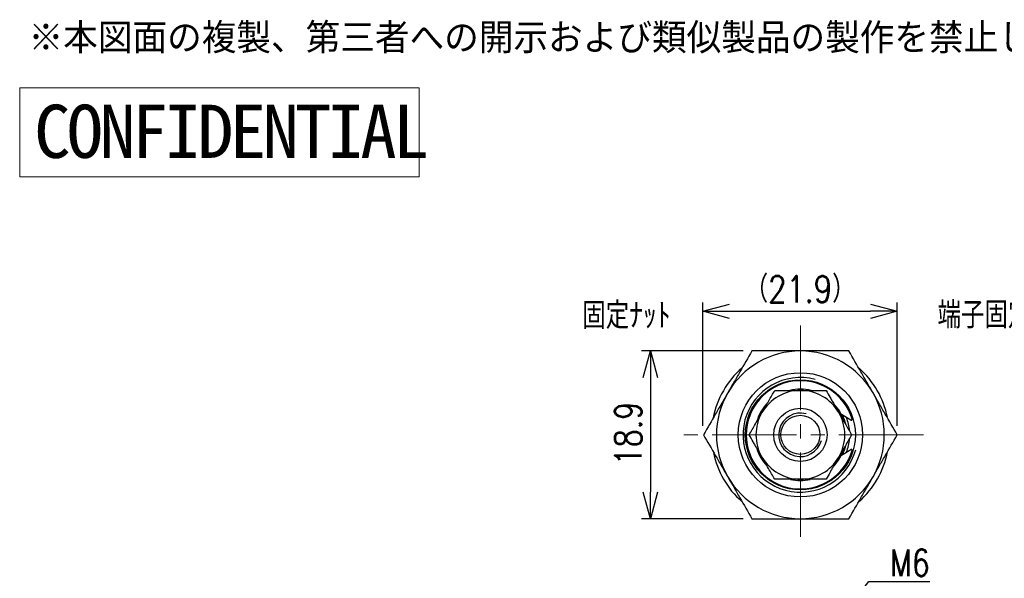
# Model space of a CAD drawing. Header units: millimetres. Extents: x 9 to 199, y 15 to 201.
# Tile 3 of 7: x 9 to 120, y 138 to 201. Entities that reach past the tile are written whole.
import ezdxf
from ezdxf import colors
from ezdxf.entities.mleader import LeaderData, LeaderLine
from ezdxf.math import Vec2, Vec3

# ---------------------------------------------------------------- set-up
doc = ezdxf.new("R2010")
doc.units = ezdxf.units.MM
doc.linetypes.add('CENTER2', pattern=[28.575, 19.05, -3.175, 3.175, -3.175])
doc.layers.get('Defpoints').update_dxf_attribs({"color": 8, "lineweight": 0})
for name, color, linetype, lineweight in [('01 Object', 7, 'Continuous', 30), ('02 Center', 150, 'CENTER2', 15), ('17 Rivision', 1, 'Continuous', 15)]:
    doc.layers.add(name, color=color, linetype=linetype, lineweight=lineweight)
doc.styles.add('GT_Dimension', font='simplex.shx', dxfattribs={"width": 0.8, "bigfont": 'bigfont.shx'})
doc.styles.add('GT_Notes', font='txt')
doc.dimstyles.new('GLOBETECH$0', dxfattribs={"dimscale": 0, "dimtxt": 3, "dimasz": 3, "dimexe": 1, "dimexo": 1, "dimgap": 1, "dimtad": 1, "dimdec": 3, "dimdsep": 46, "dimtxsty": 'GT_Dimension', "dimblk": 'OPEN30', "dimcen": 1, "dimclrd": 256, "dimclre": 256, "dimclrt": 256, "dimazin": 2, "dimtfac": 1, "dimtdec": 3, "dimtmove": 0, "dimatfit": 3, "dimldrblk": 'OPEN30', "dimfxl": 1, "dimtolj": 1, "dimtzin": 0, "dimlwd": -1, "dimlwe": -1, "dimarcsym": 0})

# ---------------------------------------------------------------- blocks, each defined once
blk = doc.blocks.new('CONFIDENTIAL')
at = {"layer": '17 Rivision'}
blk.add_lwpolyline([(0, 10), (45, 10), (45, 0), (0, 0)], close=True, dxfattribs=at)
at = {"layer": '17 Rivision', "insert": (1.63, 8.12), "char_height": 6, "attachment_point": 1, "style": 'GT_Notes'}
blk.add_mtext_dynamic_manual_height_columns('{\\T0.9;CONFIDENTIAL}', width=47.9309, gutter_width=15, heights=[7.69], dxfattribs=at)
blk = doc.blocks.new('_Open30')
at = {"color": 0, "linetype": 'ByBlock', "lineweight": -2}
for p, q in [((-1, 0.268), (0, 0)), ((0, 0), (-1, -0.268)), ((0, 0), (-1, 0))]:
    blk.add_line(p, q, dxfattribs=at)
blk = doc.blocks.new('*D23')
at = {"transparency": 16777216}
for p, q in [((86.08, 154.77), (86.08, 168.69)), ((107.96, 154.77), (107.96, 168.69)), ((89.08, 167.69), (104.96, 167.69))]:
    blk.add_line(p, q, dxfattribs=at)
at = {"layer": 'Defpoints', "color": 0, "transparency": 16777216}
for p in [(107.96, 167.69), (86.08, 153.77), (107.96, 153.77)]:
    blk.add_point(p, dxfattribs=at)
at = {"transparency": 16777216, "xscale": 3, "yscale": 3, "zscale": 3, "rotation": 180}
blk.add_blockref('_Open30', (86.08, 167.69), dxfattribs=at)
at = {"transparency": 16777216, "xscale": 3, "yscale": 3, "zscale": 3}
blk.add_blockref('_Open30', (107.96, 167.69), dxfattribs=at)
at = {"transparency": 16777216, "insert": (97.02, 171.69), "char_height": 3, "attachment_point": 2, "style": 'GT_Dimension'}
blk.add_mtext('\\A1;（21.9）', dxfattribs=at)
blk = doc.blocks.new('*D24')
at = {"transparency": 16777216}
for p, q in [((90.59, 163.22), (79.16, 163.22)), ((80.16, 160.22), (80.16, 147.32)), ((90.59, 144.32), (79.16, 144.32))]:
    blk.add_line(p, q, dxfattribs=at)
at = {"layer": 'Defpoints', "color": 0, "transparency": 16777216}
for p in [(91.59, 163.22), (80.16, 144.32), (91.59, 144.32)]:
    blk.add_point(p, dxfattribs=at)
at = {"transparency": 16777216, "xscale": 3, "yscale": 3, "zscale": 3}
for p, rotation in [((80.16, 163.22), 90), ((80.16, 144.32), 270)]:
    blk.add_blockref('_Open30', p, dxfattribs=dict(at, rotation=rotation))
at = {"transparency": 16777216, "insert": (76.16, 153.9), "char_height": 3, "attachment_point": 2, "rotation": 90, "style": 'GT_Dimension'}
blk.add_mtext('\\A1;18.9', dxfattribs=at)

msp = doc.modelspace()

# ---------------------------------------------------------------- linework, layer by layer
for p, q in [((102.7384, 155.4232), (101.6603, 156.0583)), ((101.6603, 151.4791), (102.7384, 152.1142))]:
    msp.add_line(p, q)
for radius in [7, 6.2, 3, 2.2]:
    msp.add_circle((97.0472, 153.7687), radius)
for centre, radius, start, end in [((97.0472, 153.7687), 9.45, 90, 150), ((97.0472, 153.7687), 9.45, 30, 90), ((97.0472, 153.7687), 10, 131.301286, 169.023397), ((97.0472, 153.7687), 10, 11.417054, 48.627403), ((97.0472, 153.7687), 6.4585, 75, 345), ((97.0472, 153.7687), 6.1, 16.864651, 343.135349), ((97.0472, 153.7687), 5, 90, 150), ((97.0472, 153.7687), 5.15, 90, 103.360703), ((97.0472, 153.7687), 5.15, 76.550169, 90), ((97.0472, 153.7687), 5, 30, 90), ((97.0472, 153.7687), 9.45, 150, 210), ((97.0472, 153.7687), 9.45, 330, 30), ((97.0472, 153.7687), 5.15, 136.999111, 163.59626), ((97.0472, 153.7687), 5.15, 16.616807, 42.927818), ((97.0472, 153.7687), 5, 150, 210), ((97.0472, 153.7687), 2.4455, 75, 345), ((97.0472, 153.7687), 5, 330, 30), ((97.0472, 153.7687), 5.25, 13.039729, 24.758227), ((97.0472, 153.7687), 5.55, 4.578071, 20.515029), ((102.7892, 155.5094), 0.1, 239.5, 16.864651), ((97.0472, 153.7687), 5.55, 339.484971, 355.48818), ((97.0472, 153.7687), 5.15, 197.398446, 222.660844), ((97.0472, 153.7687), 5.15, 317.411957, 342.556251), ((97.0472, 153.7687), 5.25, 335.241773, 346.731922), ((102.7892, 152.028), 0.1, 343.135349, 120.5), ((97.0472, 153.7687), 10, 191.417054, 228.627403), ((97.0472, 153.7687), 5, 210, 270), ((97.0472, 153.7687), 5, 270, 330), ((97.0472, 153.7687), 10, 311.301286, 349.023397), ((97.0472, 153.7687), 9.45, 210, 270), ((97.0472, 153.7687), 5.15, 257.58133, 282.417178), ((97.0472, 153.7687), 9.45, 270, 330)]:
    msp.add_arc(centre, radius, start, end)
for points, knots in [([(91.5913, 163.2187), (91.1404, 162.4377), (90.4629, 161.2642), (89.5509, 159.6846), (89.0926, 158.8909), (88.8633, 158.4937)], [0, 0, 0, 0, 0.498444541, 0.74897403, 1, 1, 1, 1]), ([(97.0472, 163.2187), (96.5924, 163.2187), (95.6819, 163.2187), (93.8579, 163.2187), (92.499, 163.2187), (91.5913, 163.2187)], [0, 0, 0, 0, 0.24890283, 0.49831522, 1, 1, 1, 1]), ([(102.5032, 163.2187), (102.048, 163.2187), (100.9185, 163.2187), (99.0989, 163.2187), (97.732, 163.2187), (97.0472, 163.2187)], [0, 0, 0, 0, 0.25198955, 0.6252646, 1, 1, 1, 1]), ([(105.2312, 158.4937), (105.0038, 158.8876), (104.5485, 159.6761), (103.6365, 161.2558), (102.957, 162.4326), (102.5032, 163.2187)], [0, 0, 0, 0, 0.24890283, 0.49831522, 1, 1, 1, 1]), ([(92.7171, 156.2687), (92.7513, 156.3279), (93.0104, 156.7767), (93.4989, 157.6228), (93.9386, 158.3844), (94.1605, 158.7687)], [0, 0, 0, 0, 0.07006274, 0.53077035, 1, 1, 1, 1]), ([(94.1605, 158.7687), (94.3925, 158.7687), (94.9774, 158.7687), (95.9404, 158.7687), (96.6768, 158.7687), (97.0472, 158.7687)], [0, 0, 0, 0, 0.24623406, 0.62079111, 1, 1, 1, 1]), ([(97.0472, 158.7687), (97.3009, 158.7687), (97.9141, 158.7687), (98.8835, 158.7687), (99.5826, 158.7687), (99.934, 158.7687)], [0, 0, 0, 0, 0.25966422, 0.62792343, 1, 1, 1, 1]), ([(99.934, 158.7687), (100.0896, 158.4992), (100.3233, 158.0944), (100.6403, 157.5453), (100.9646, 156.9837), (101.2111, 156.5566), (101.3774, 156.2687)], [0, 0, 0, 0, 0.3298121, 0.49538346, 0.65985346, 1, 1, 1, 1]), ([(88.8633, 158.4937), (88.6359, 158.0998), (88.1806, 157.3113), (87.2686, 155.7316), (86.5892, 154.5548), (86.1353, 153.7687)], [0, 0, 0, 0, 0.24890283, 0.49831522, 1, 1, 1, 1]), ([(107.9592, 153.7687), (107.5083, 154.5497), (106.8307, 155.7232), (105.9187, 157.3028), (105.4605, 158.0965), (105.2312, 158.4937)], [0, 0, 0, 0, 0.49844454, 0.74897403, 1, 1, 1, 1]), ([(91.2737, 153.7687), (91.5081, 154.1747), (91.8616, 154.7868), (92.347, 155.6276), (92.5935, 156.0546), (92.7171, 156.2687)], [0, 0, 0, 0, 0.49525132, 0.7468182, 1, 1, 1, 1]), ([(101.3774, 156.2687), (101.4116, 156.2095), (101.6706, 155.7607), (102.1591, 154.9146), (102.5989, 154.153), (102.8207, 153.7687)], [0, 0, 0, 0, 0.07006274, 0.53077035, 1, 1, 1, 1]), ([(86.1353, 153.7687), (86.5862, 152.9877), (87.2637, 151.8142), (88.1757, 150.2346), (88.634, 149.4409), (88.8633, 149.0437)], [0, 0, 0, 0, 0.49844454, 0.74897403, 1, 1, 1, 1]), ([(92.7171, 151.2687), (92.6829, 151.3279), (92.499, 151.6465), (92.2399, 152.0952), (91.9438, 152.6082), (91.6445, 153.1265), (91.4232, 153.5098), (91.2737, 153.7687)], [0, 0, 0, 0, 0.07003218, 0.37656995, 0.53080701, 0.68309106, 1, 1, 1, 1]), ([(102.8207, 153.7687), (102.5864, 153.3627), (102.2329, 152.7505), (101.7475, 151.9098), (101.501, 151.4828), (101.3774, 151.2687)], [0, 0, 0, 0, 0.49525132, 0.7468182, 1, 1, 1, 1]), ([(105.2312, 149.0437), (105.4586, 149.4376), (105.9138, 150.2261), (106.8259, 151.8058), (107.5053, 152.9826), (107.9592, 153.7687)], [0, 0, 0, 0, 0.24890283, 0.49831522, 1, 1, 1, 1]), ([(94.1605, 148.7687), (93.9261, 149.1747), (93.5727, 149.7868), (93.0872, 150.6276), (92.8407, 151.0546), (92.7171, 151.2687)], [0, 0, 0, 0, 0.49525132, 0.7468182, 1, 1, 1, 1]), ([(101.3774, 151.2687), (101.3432, 151.2095), (101.1593, 150.8909), (100.9002, 150.4422), (100.604, 149.9292), (100.3048, 149.4109), (100.0835, 149.0276), (99.934, 148.7687)], [0, 0, 0, 0, 0.07003218, 0.37656995, 0.53080701, 0.68309106, 1, 1, 1, 1]), ([(88.8633, 149.0437), (89.0907, 148.6498), (89.546, 147.8613), (90.458, 146.2816), (91.1374, 145.1048), (91.5913, 144.3187)], [0, 0, 0, 0, 0.24890283, 0.49831522, 1, 1, 1, 1]), ([(97.0472, 148.7687), (96.8647, 148.7687), (96.499, 148.7687), (95.9503, 148.7687), (95.4025, 148.7687), (94.9217, 148.7687), (94.5078, 148.7687), (94.2763, 148.7687), (94.1605, 148.7687)], [0, 0, 0, 0, 0.18680277, 0.37432539, 0.56380431, 0.75382566, 0.87686722, 1, 1, 1, 1]), ([(99.934, 148.7687), (99.586, 148.7687), (98.887, 148.7687), (98.0434, 148.7687), (97.4279, 148.7687), (97.1742, 148.7687), (97.0472, 148.7687)], [0, 0, 0, 0, 0.3685367, 0.74029023, 0.87002419, 1, 1, 1, 1]), ([(102.5032, 144.3187), (102.9541, 145.0997), (103.6316, 146.2732), (104.5436, 147.8528), (105.0018, 148.6465), (105.2312, 149.0437)], [0, 0, 0, 0, 0.49844454, 0.74897403, 1, 1, 1, 1]), ([(91.5913, 144.3187), (92.4931, 144.3187), (93.8481, 144.3187), (95.6721, 144.3187), (96.5886, 144.3187), (97.0472, 144.3187)], [0, 0, 0, 0, 0.49844454, 0.74897403, 1, 1, 1, 1]), ([(97.0472, 144.3187), (97.7292, 144.3187), (99.0961, 144.3187), (100.9157, 144.3187), (102.048, 144.3187), (102.5032, 144.3187)], [0, 0, 0, 0, 0.37320268, 0.74801049, 1, 1, 1, 1])]:
    msp.add_open_spline(points, degree=3, knots=knots)
at = {"layer": '02 Center', "ltscale": 0.5}
for p, q in [((97.0472, 166.0743), (97.0472, 141.4631)), ((110.9148, 153.7687), (83.1797, 153.7687))]:
    msp.add_line(p, q, dxfattribs=at)

# ---------------------------------------------------------------- block references
at = {"layer": '01 Object', "lineweight": 0}
msp.add_blockref('CONFIDENTIAL', (9.1303, 182.8434), dxfattribs=at)

# ---------------------------------------------------------------- texts
at = {"char_height": 3, "attachment_point": 1, "style": 'GT_Dimension'}
for s, insert in [('固定ﾅｯﾄ', (72.482, 168.7068)), ('端子固定ﾅｯﾄ', (112.499, 168.7675))]:
    msp.add_mtext(s, dxfattribs=dict(at, insert=insert))
at = {"layer": '17 Rivision', "color": 1, "insert": (10.1318, 200.0802), "char_height": 3, "attachment_point": 1, "style": 'GT_Notes'}
msp.add_mtext_dynamic_manual_height_columns('※本図面の複製、第三者への開示および類似製品の製作を禁止します。', width=133.065013, gutter_width=15, heights=[3.4431], dxfattribs=at)

# ---------------------------------------------------------------- dimensions: what is measured, and where the dimension line sits
dim = msp.add_linear_dim(base=(107.9592, 167.6896), p1=(86.0776, 153.7687), p2=(107.9592, 153.7687), text='（21.9）', dimstyle='GLOBETECH$0', override={"dimscale": 1})
dim.commit()
dim.dimension.update_dxf_attribs({"geometry": '*D23', "text_midpoint": (97.0184, 167.6896), "dimtype": 160})
dim = msp.add_linear_dim(base=(80.1597, 144.3187), p1=(91.5913, 163.2187), p2=(91.5913, 144.3187), angle=90, dimstyle='GLOBETECH$0', override={"dimscale": 1})
dim.commit()
dim.dimension.update_dxf_attribs({"geometry": '*D24', "text_midpoint": (80.1597, 153.9005), "dimtype": 160})

# ---------------------------------------------------------------- leaders
ml = msp.add_multileader_mtext('Standard')
ml.set_content('M6', color=256, style='GT_Dimension')
ml.set_leader_properties()
ml.set_arrow_properties(name='OPEN30')
ml.build(insert=Vec2(0, 0))
ml.multileader.update_dxf_attribs({"text_left_attachment_type": 6, "text_right_attachment_type": 6, "dogleg_length": 0.36, "arrow_head_size": 3})
ctx = ml.context
ctx.base_point, ctx.char_height, ctx.arrow_head_size, ctx.plane_origin = Vec3(105.1139, 137.2497), 3, 3, Vec3(164.8924, 125.532)
ctx.left_attachment, ctx.right_attachment = 6, 6
notes = []
notes.append((ctx, [(1, (1, 1, 0), (104.7539, 137.2497), (1, 0), 0.36, [(0, [(100.0472, 131.2186)], 0, [])])]))
ctx.mtext.insert, ctx.mtext.flow_direction = Vec3(107.1139, 140.8497), 5
for ctx, leaders in notes:
    for number, flags, end, landing, length, lines in leaders:
        leader = LeaderData()
        leader.index, (leader.has_last_leader_line, leader.has_dogleg_vector, leader.attachment_direction) = number, flags
        leader.last_leader_point, leader.dogleg_vector, leader.dogleg_length = Vec3(end), Vec3(landing), length
        for number, points, colour, breaks in lines:
            line = LeaderLine()
            line.index, line.vertices, line.color, line.breaks = number, Vec3.list(points), colors.encode_raw_color(colour), breaks
            leader.lines.append(line)
        ctx.leaders.append(leader)

doc.saveas('drawing.dxf')
